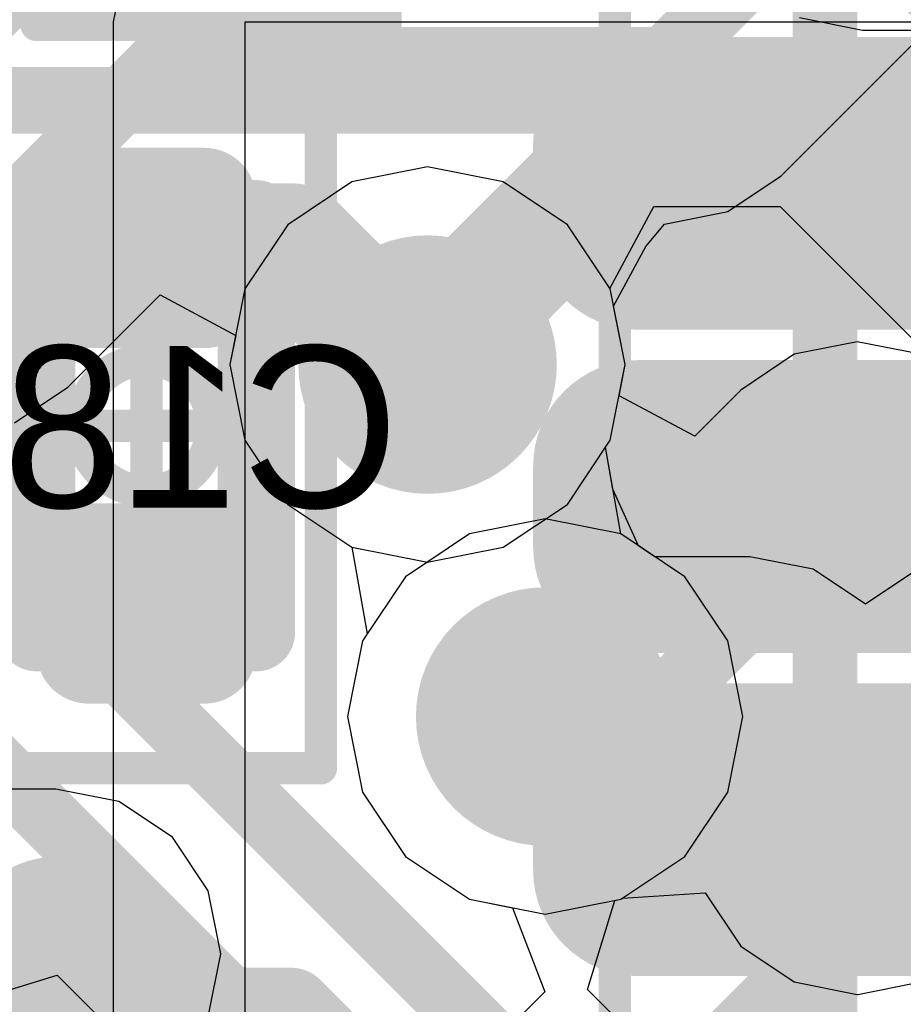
# Model space of a CAD drawing. Header units: millimetres. Extents: x -2 to 68, y -2 to 27.4.
# Tile 88 of 256: x 21.1 to 22.4, y 5.5 to 7. Entities that reach past the tile are written whole.
import ezdxf

# ---------------------------------------------------------------- set-up
doc = ezdxf.new("R2010")
doc.units = ezdxf.units.MM
for name, color, linetype in [('BottomLayer', 5, 'Continuous'), ('BottomPaste', 16, 'Continuous'), ('BottomSolder', 6, 'Continuous'), ('DrillGuide', 244, 'Continuous'), ('Mechanical10', 56, 'Continuous'), ('Mechanical17', 56, 'Continuous'), ('Mechanical6', 56, 'Continuous'), ('MidLayer1', 16, 'Continuous'), ('MidLayer2', 76, 'Continuous'), ('MidLayer3', 90, 'Continuous'), ('MidLayer4', 156, 'Continuous'), ('MidLayer5', 130, 'Continuous'), ('MidLayer6', 216, 'Continuous'), ('MidLayer7', 6, 'Continuous'), ('MidLayer8', 54, 'Continuous'), ('MultiLayer', 9, 'Continuous'), ('TopLayer', 1, 'Continuous'), ('ViaHoleLayer', 16, 'Continuous')]:
    doc.layers.add(name, color=color, linetype=linetype)

# ---------------------------------------------------------------- blocks, each defined once
blk = doc.blocks.new('QFN50P700X700X90_HS_49L_B_225')
at = {"layer": 'BottomLayer', "const_width": 0.06249923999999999}
for points in [[(0.15625064, 3.78750068, 1), (0.21874988, 3.78750068, 1)], [(0.28124912, 3.78750068, 1), (0.34374836, 3.78750068, 1)], [(0.65624964, 3.78750068, 1), (0.71874888, 3.78750068, 1)], [(0.7812481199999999, 3.78750068, 1), (0.8437473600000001, 3.78750068, 1)], [(1.15625118, 3.78750068, 1), (1.21875042, 3.78750068, 1)], [(1.28124966, 3.78750068, 1), (1.3437489, 3.78750068, 1)]]:
    blk.add_lwpolyline(points, format="xyb", close=True, dxfattribs=at)
at = {"layer": 'BottomLayer'}
for points in [[(0.31249874, 3.84999992), (0.18750026, 3.84999992), (0.31249874, 3.05000152), (0.18750026, 3.05000152)], [(0.81249774, 3.84999992), (0.68749926, 3.84999992), (0.81249774, 3.05000152), (0.68749926, 3.05000152)], [(1.31249928, 3.84999992), (1.1875008, 3.84999992), (1.31249928, 3.05000152), (1.1875008, 3.05000152)], [(0.37499798, 3.78750068), (0.12500102, 3.78750068), (0.37499798, 3.11250076), (0.12500102, 3.11250076)], [(0.8749969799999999, 3.78750068), (0.62500002, 3.78750068), (0.8749969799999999, 3.11250076), (0.62500002, 3.11250076)], [(1.37499852, 3.78750068), (1.12500156, 3.78750068), (1.37499852, 3.11250076), (1.12500156, 3.11250076)]]:
    blk.add_solid(points, dxfattribs=at)
at = {"layer": 'BottomPaste', "const_width": 0.06249923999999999}
for points in [[(0.15625064, 3.78750068, 1), (0.21874988, 3.78750068, 1)], [(0.28124912, 3.78750068, 1), (0.34374836, 3.78750068, 1)], [(0.65624964, 3.78750068, 1), (0.71874888, 3.78750068, 1)], [(0.7812481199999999, 3.78750068, 1), (0.8437473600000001, 3.78750068, 1)], [(1.15625118, 3.78750068, 1), (1.21875042, 3.78750068, 1)], [(1.28124966, 3.78750068, 1), (1.3437489, 3.78750068, 1)]]:
    blk.add_lwpolyline(points, format="xyb", close=True, dxfattribs=at)
at = {"layer": 'BottomPaste'}
for points in [[(0.31249874, 3.84999992), (0.18750026, 3.84999992), (0.31249874, 3.05000152), (0.18750026, 3.05000152)], [(0.81249774, 3.84999992), (0.68749926, 3.84999992), (0.81249774, 3.05000152), (0.68749926, 3.05000152)], [(1.31249928, 3.84999992), (1.1875008, 3.84999992), (1.31249928, 3.05000152), (1.1875008, 3.05000152)], [(0.37499798, 3.78750068), (0.12500102, 3.78750068), (0.37499798, 3.11250076), (0.12500102, 3.11250076)], [(0.8749969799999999, 3.78750068), (0.62500002, 3.78750068), (0.8749969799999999, 3.11250076), (0.62500002, 3.11250076)], [(1.37499852, 3.78750068), (1.12500156, 3.78750068), (1.37499852, 3.11250076), (1.12500156, 3.11250076)]]:
    blk.add_solid(points, dxfattribs=at)
at = {"layer": 'BottomSolder', "const_width": 0.16409924}
for points in [[(0.10545064, 3.78750068, 1), (0.26954988, 3.78750068, 1)], [(0.23044912, 3.78750068, 1), (0.39454836, 3.78750068, 1)], [(0.6054496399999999, 3.78750068, 1), (0.76954888, 3.78750068, 1)], [(0.7304481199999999, 3.78750068, 1), (0.8945473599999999, 3.78750068, 1)], [(1.10545118, 3.78750068, 1), (1.26955042, 3.78750068, 1)], [(1.23044966, 3.78750068, 1), (1.3945489, 3.78750068, 1)]]:
    blk.add_lwpolyline(points, format="xyb", close=True, dxfattribs=at)
at = {"layer": 'BottomSolder'}
for points in [[(0.31249874, 3.95159992), (0.18750026, 3.95159992), (0.31249874, 2.94840152), (0.18750026, 2.94840152)], [(0.81249774, 3.95159992), (0.68749926, 3.95159992), (0.81249774, 2.94840152), (0.68749926, 2.94840152)], [(1.31249928, 3.95159992), (1.1875008, 3.95159992), (1.31249928, 2.94840152), (1.1875008, 2.94840152)], [(0.47659798, 3.78750068), (0.02340102, 3.78750068), (0.47659798, 3.11250076), (0.02340102, 3.11250076)], [(0.9765969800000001, 3.78750068), (0.52340002, 3.78750068), (0.9765969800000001, 3.11250076), (0.52340002, 3.11250076)], [(1.47659852, 3.78750068), (1.02340156, 3.78750068), (1.47659852, 3.11250076), (1.02340156, 3.11250076)]]:
    blk.add_solid(points, dxfattribs=at)
at = {"layer": 'Mechanical10', "const_width": 0.0999998}
blk.add_lwpolyline([(-3.08000146, 3.50000062), (3.07999892, 3.50000062)], dxfattribs=at)
at = {"layer": 'Mechanical6', "const_width": 0.0499999}
blk.add_lwpolyline([(-3.82500124, 3.82500124), (3.8249987, 3.82500124)], dxfattribs=at)
blk = doc.blocks.new('CAP_0201_B_296')
at = {"layer": 'BottomLayer', "const_width": 0.08059928}
for points in [[(-0.3896995, 0.08940038, 1), (-0.30910022, 0.08940038, 1)], [(-0.24090122, 0.08940038, 1), (-0.16030194, 0.08940038, 1)], [(0.16030194, 0.08940038, 1), (0.24090122, 0.08940038, 1)], [(0.30910022, 0.08940038, 1), (0.3896995, 0.08940038, 1)], [(-0.3896995, -0.08940038, 1), (-0.30910022, -0.08940038, 1)], [(-0.24090122, -0.08940038, 1), (-0.16030194, -0.08940038, 1)], [(0.16030194, -0.08940038, 1), (0.24090122, -0.08940038, 1)], [(0.30910022, -0.08940038, 1), (0.3896995, -0.08940038, 1)]]:
    blk.add_lwpolyline(points, format="xyb", close=True, dxfattribs=at)
at = {"layer": 'BottomLayer'}
for points in [[(-0.20060158, 0.16999966), (-0.34939986, 0.16999966), (-0.20060158, -0.16999966), (-0.34939986, -0.16999966)], [(0.20060158, -0.16999966), (0.34939986, -0.16999966), (0.20060158, 0.16999966), (0.34939986, 0.16999966)], [(-0.1200023, 0.08940038), (-0.4299991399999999, 0.08940038), (-0.1200023, -0.08940038), (-0.4299991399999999, -0.08940038)], [(0.1200023, -0.08940038), (0.4299991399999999, -0.08940038), (0.1200023, 0.08940038), (0.4299991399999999, 0.08940038)]]:
    blk.add_solid(points, dxfattribs=at)
at = {"layer": 'BottomPaste', "const_width": 0.08059928}
for points in [[(-0.3896995, 0.08940038, 1), (-0.30910022, 0.08940038, 1)], [(-0.24090122, 0.08940038, 1), (-0.16030194, 0.08940038, 1)], [(0.16030194, 0.08940038, 1), (0.24090122, 0.08940038, 1)], [(0.30910022, 0.08940038, 1), (0.3896995, 0.08940038, 1)], [(-0.3896995, -0.08940038, 1), (-0.30910022, -0.08940038, 1)], [(-0.24090122, -0.08940038, 1), (-0.16030194, -0.08940038, 1)], [(0.16030194, -0.08940038, 1), (0.24090122, -0.08940038, 1)], [(0.30910022, -0.08940038, 1), (0.3896995, -0.08940038, 1)]]:
    blk.add_lwpolyline(points, format="xyb", close=True, dxfattribs=at)
at = {"layer": 'BottomPaste'}
for points in [[(-0.20060158, 0.16999966), (-0.34939986, 0.16999966), (-0.20060158, -0.16999966), (-0.34939986, -0.16999966)], [(0.20060158, -0.16999966), (0.34939986, -0.16999966), (0.20060158, 0.16999966), (0.34939986, 0.16999966)], [(-0.1200023, 0.08940038), (-0.4299991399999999, 0.08940038), (-0.1200023, -0.08940038), (-0.4299991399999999, -0.08940038)], [(0.1200023, -0.08940038), (0.4299991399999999, -0.08940038), (0.1200023, 0.08940038), (0.4299991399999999, 0.08940038)]]:
    blk.add_solid(points, dxfattribs=at)
at = {"layer": 'BottomSolder', "const_width": 0.08059928}
for points in [[(-0.3896995, 0.08940038, 1), (-0.30910022, 0.08940038, 1)], [(-0.24090122, 0.08940038, 1), (-0.16030194, 0.08940038, 1)], [(0.16030194, 0.08940038, 1), (0.24090122, 0.08940038, 1)], [(0.30910022, 0.08940038, 1), (0.3896995, 0.08940038, 1)], [(-0.3896995, -0.08940038, 1), (-0.30910022, -0.08940038, 1)], [(-0.24090122, -0.08940038, 1), (-0.16030194, -0.08940038, 1)], [(0.16030194, -0.08940038, 1), (0.24090122, -0.08940038, 1)], [(0.30910022, -0.08940038, 1), (0.3896995, -0.08940038, 1)]]:
    blk.add_lwpolyline(points, format="xyb", close=True, dxfattribs=at)
at = {"layer": 'BottomSolder'}
for points in [[(-0.20060158, 0.16999966), (-0.34939986, 0.16999966), (-0.20060158, -0.16999966), (-0.34939986, -0.16999966)], [(0.20060158, -0.16999966), (0.34939986, -0.16999966), (0.20060158, 0.16999966), (0.34939986, 0.16999966)], [(-0.1200023, 0.08940038), (-0.4299991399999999, 0.08940038), (-0.1200023, -0.08940038), (-0.4299991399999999, -0.08940038)], [(0.1200023, -0.08940038), (0.4299991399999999, -0.08940038), (0.1200023, 0.08940038), (0.4299991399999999, 0.08940038)]]:
    blk.add_solid(points, dxfattribs=at)
at = {"layer": 'Mechanical10', "const_width": 0.11999976}
for points in [[(-0.31999936, 0.16999966), (0.31999936, 0.16999966)], [(-0.31999936, 0.16999966), (-0.31999936, -0.16999966)], [(0.31999936, 0.16999966), (0.31999936, -0.16999966)], [(-0.31999936, -0.16999966), (0.31999936, -0.16999966)]]:
    blk.add_lwpolyline(points, dxfattribs=at)
at = {"layer": 'Mechanical10', "const_width": 0.05999988}
for points in [[(-0.3499993, 0.16999966, 1), (-0.28999942, 0.16999966, 1)], [(-0.3499993, 0.16999966, 1), (-0.28999942, 0.16999966, 1)], [(0.28999942, 0.16999966, 1), (0.3499993, 0.16999966, 1)], [(0.28999942, 0.16999966, 1), (0.3499993, 0.16999966, 1)], [(-0.3499993, -0.16999966, 1), (-0.28999942, -0.16999966, 1)], [(-0.3499993, -0.16999966, 1), (-0.28999942, -0.16999966, 1)], [(0.28999942, -0.16999966, 1), (0.3499993, -0.16999966, 1)], [(0.28999942, -0.16999966, 1), (0.3499993, -0.16999966, 1)]]:
    blk.add_lwpolyline(points, format="xyb", close=True, dxfattribs=at)
at = {"layer": 'Mechanical6', "const_width": 0.0499999}
for points in [[(-0.5299989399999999, 0.26999946), (0.5299989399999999, 0.26999946)], [(-0.5299989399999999, 0.26999946), (-0.5299989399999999, -0.26999946)], [(0.5299989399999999, 0.26999946), (0.5299989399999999, -0.26999946)], [(0, 0.135001), (0, -0.135001)], [(-0.135001, 0), (0.135001, 0)], [(-0.5299989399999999, -0.26999946), (0.5299989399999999, -0.26999946)]]:
    blk.add_lwpolyline(points, dxfattribs=at)
at = {"layer": 'Mechanical6'}
for points, const_width in [([(-0.54249828, 0.26999946, 1), (-0.5174996, 0.26999946, 1)], 0.02499868), ([(-0.54249828, 0.26999946, 1), (-0.5174996, 0.26999946, 1)], 0.02499868), ([(0.5174996, 0.26999946, 1), (0.54249828, 0.26999946, 1)], 0.02499868), ([(0.5174996, 0.26999946, 1), (0.54249828, 0.26999946, 1)], 0.02499868), ([(-0.01249934, 0.135001, 1), (0.01249934, 0.135001, 1)], 0.02499868), ([(0.10130028, 0, 1), (-0.10130028, 0, 1)], 0.0499999), ([(-0.14750034, 0, 1), (-0.12250166, 0, 1)], 0.02499868), ([(-0.11379962, 0, 1), (-0.08880094, 0, 1)], 0.02499868), ([(0.08880094, 0, 1), (0.11379962, 0, 1)], 0.02499868), ([(0.12250166, 0, 1), (0.14750034, 0, 1)], 0.02499868), ([(-0.01249934, -0.135001, 1), (0.01249934, -0.135001, 1)], 0.02499868), ([(-0.54249828, -0.26999946, 1), (-0.5174996, -0.26999946, 1)], 0.02499868), ([(-0.54249828, -0.26999946, 1), (-0.5174996, -0.26999946, 1)], 0.02499868), ([(0.5174996, -0.26999946, 1), (0.54249828, -0.26999946, 1)], 0.02499868), ([(0.5174996, -0.26999946, 1), (0.54249828, -0.26999946, 1)], 0.02499868)]:
    blk.add_lwpolyline(points, format="xyb", close=True, dxfattribs=dict(at, const_width=const_width))
blk = doc.blocks.new('CAP_0201_B_316')
at = {"layer": 'BottomLayer', "const_width": 0.08059928}
for points in [[(-0.3896995, 0.08940038, 1), (-0.30910022, 0.08940038, 1)], [(-0.24090122, 0.08940038, 1), (-0.16030194, 0.08940038, 1)], [(0.16030194, 0.08940038, 1), (0.24090122, 0.08940038, 1)], [(0.30910022, 0.08940038, 1), (0.3896995, 0.08940038, 1)], [(-0.3896995, -0.08940038, 1), (-0.30910022, -0.08940038, 1)], [(-0.24090122, -0.08940038, 1), (-0.16030194, -0.08940038, 1)], [(0.16030194, -0.08940038, 1), (0.24090122, -0.08940038, 1)], [(0.30910022, -0.08940038, 1), (0.3896995, -0.08940038, 1)]]:
    blk.add_lwpolyline(points, format="xyb", close=True, dxfattribs=at)
at = {"layer": 'BottomLayer'}
for points in [[(-0.20060158, 0.16999966), (-0.34939986, 0.16999966), (-0.20060158, -0.16999966), (-0.34939986, -0.16999966)], [(0.20060158, -0.16999966), (0.34939986, -0.16999966), (0.20060158, 0.16999966), (0.34939986, 0.16999966)], [(-0.1200023, 0.08940038), (-0.4299991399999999, 0.08940038), (-0.1200023, -0.08940038), (-0.4299991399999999, -0.08940038)], [(0.1200023, -0.08940038), (0.4299991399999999, -0.08940038), (0.1200023, 0.08940038), (0.4299991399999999, 0.08940038)]]:
    blk.add_solid(points, dxfattribs=at)
at = {"layer": 'BottomPaste', "const_width": 0.08059928}
for points in [[(-0.3896995, 0.08940038, 1), (-0.30910022, 0.08940038, 1)], [(-0.24090122, 0.08940038, 1), (-0.16030194, 0.08940038, 1)], [(0.16030194, 0.08940038, 1), (0.24090122, 0.08940038, 1)], [(0.30910022, 0.08940038, 1), (0.3896995, 0.08940038, 1)], [(-0.3896995, -0.08940038, 1), (-0.30910022, -0.08940038, 1)], [(-0.24090122, -0.08940038, 1), (-0.16030194, -0.08940038, 1)], [(0.16030194, -0.08940038, 1), (0.24090122, -0.08940038, 1)], [(0.30910022, -0.08940038, 1), (0.3896995, -0.08940038, 1)]]:
    blk.add_lwpolyline(points, format="xyb", close=True, dxfattribs=at)
at = {"layer": 'BottomPaste'}
for points in [[(-0.20060158, 0.16999966), (-0.34939986, 0.16999966), (-0.20060158, -0.16999966), (-0.34939986, -0.16999966)], [(0.20060158, -0.16999966), (0.34939986, -0.16999966), (0.20060158, 0.16999966), (0.34939986, 0.16999966)], [(-0.1200023, 0.08940038), (-0.4299991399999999, 0.08940038), (-0.1200023, -0.08940038), (-0.4299991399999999, -0.08940038)], [(0.1200023, -0.08940038), (0.4299991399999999, -0.08940038), (0.1200023, 0.08940038), (0.4299991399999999, 0.08940038)]]:
    blk.add_solid(points, dxfattribs=at)
at = {"layer": 'BottomSolder', "const_width": 0.08059928}
for points in [[(-0.3896995, 0.08940038, 1), (-0.30910022, 0.08940038, 1)], [(-0.24090122, 0.08940038, 1), (-0.16030194, 0.08940038, 1)], [(0.16030194, 0.08940038, 1), (0.24090122, 0.08940038, 1)], [(0.30910022, 0.08940038, 1), (0.3896995, 0.08940038, 1)], [(-0.3896995, -0.08940038, 1), (-0.30910022, -0.08940038, 1)], [(-0.24090122, -0.08940038, 1), (-0.16030194, -0.08940038, 1)], [(0.16030194, -0.08940038, 1), (0.24090122, -0.08940038, 1)], [(0.30910022, -0.08940038, 1), (0.3896995, -0.08940038, 1)]]:
    blk.add_lwpolyline(points, format="xyb", close=True, dxfattribs=at)
at = {"layer": 'BottomSolder'}
for points in [[(-0.20060158, 0.16999966), (-0.34939986, 0.16999966), (-0.20060158, -0.16999966), (-0.34939986, -0.16999966)], [(0.20060158, -0.16999966), (0.34939986, -0.16999966), (0.20060158, 0.16999966), (0.34939986, 0.16999966)], [(-0.1200023, 0.08940038), (-0.4299991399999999, 0.08940038), (-0.1200023, -0.08940038), (-0.4299991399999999, -0.08940038)], [(0.1200023, -0.08940038), (0.4299991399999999, -0.08940038), (0.1200023, 0.08940038), (0.4299991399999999, 0.08940038)]]:
    blk.add_solid(points, dxfattribs=at)
at = {"layer": 'Mechanical10', "const_width": 0.11999976}
for points in [[(-0.31999936, 0.16999966), (0.31999936, 0.16999966)], [(-0.31999936, 0.16999966), (-0.31999936, -0.16999966)], [(0.31999936, 0.16999966), (0.31999936, -0.16999966)], [(-0.31999936, -0.16999966), (0.31999936, -0.16999966)]]:
    blk.add_lwpolyline(points, dxfattribs=at)
at = {"layer": 'Mechanical10', "const_width": 0.05999988}
for points in [[(-0.3499993, 0.16999966, 1), (-0.28999942, 0.16999966, 1)], [(-0.3499993, 0.16999966, 1), (-0.28999942, 0.16999966, 1)], [(0.28999942, 0.16999966, 1), (0.3499993, 0.16999966, 1)], [(0.28999942, 0.16999966, 1), (0.3499993, 0.16999966, 1)], [(-0.3499993, -0.16999966, 1), (-0.28999942, -0.16999966, 1)], [(-0.3499993, -0.16999966, 1), (-0.28999942, -0.16999966, 1)], [(0.28999942, -0.16999966, 1), (0.3499993, -0.16999966, 1)], [(0.28999942, -0.16999966, 1), (0.3499993, -0.16999966, 1)]]:
    blk.add_lwpolyline(points, format="xyb", close=True, dxfattribs=at)
at = {"layer": 'Mechanical6', "const_width": 0.0499999}
for points in [[(-0.5299989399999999, 0.26999946), (0.5299989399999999, 0.26999946)], [(-0.5299989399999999, 0.26999946), (-0.5299989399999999, -0.26999946)], [(0.5299989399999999, 0.26999946), (0.5299989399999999, -0.26999946)], [(0, 0.135001), (0, -0.135001)], [(-0.135001, 0), (0.135001, 0)], [(-0.5299989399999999, -0.26999946), (0.5299989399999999, -0.26999946)]]:
    blk.add_lwpolyline(points, dxfattribs=at)
at = {"layer": 'Mechanical6'}
for points, const_width in [([(-0.54249828, 0.26999946, 1), (-0.5174996, 0.26999946, 1)], 0.02499868), ([(-0.54249828, 0.26999946, 1), (-0.5174996, 0.26999946, 1)], 0.02499868), ([(0.5174996, 0.26999946, 1), (0.54249828, 0.26999946, 1)], 0.02499868), ([(0.5174996, 0.26999946, 1), (0.54249828, 0.26999946, 1)], 0.02499868), ([(-0.01249934, 0.135001, 1), (0.01249934, 0.135001, 1)], 0.02499868), ([(0.10130028, 0, 1), (-0.10130028, 0, 1)], 0.0499999), ([(-0.14750034, 0, 1), (-0.12250166, 0, 1)], 0.02499868), ([(-0.11379962, 0, 1), (-0.08880094, 0, 1)], 0.02499868), ([(0.08880094, 0, 1), (0.11379962, 0, 1)], 0.02499868), ([(0.12250166, 0, 1), (0.14750034, 0, 1)], 0.02499868), ([(-0.01249934, -0.135001, 1), (0.01249934, -0.135001, 1)], 0.02499868), ([(-0.54249828, -0.26999946, 1), (-0.5174996, -0.26999946, 1)], 0.02499868), ([(-0.54249828, -0.26999946, 1), (-0.5174996, -0.26999946, 1)], 0.02499868), ([(0.5174996, -0.26999946, 1), (0.54249828, -0.26999946, 1)], 0.02499868), ([(0.5174996, -0.26999946, 1), (0.54249828, -0.26999946, 1)], 0.02499868)]:
    blk.add_lwpolyline(points, format="xyb", close=True, dxfattribs=dict(at, const_width=const_width))

msp = doc.modelspace()

# ---------------------------------------------------------------- linework, layer by layer
at = {"layer": 'BottomLayer'}
for points, const_width in [([(21.68502648, 6.49363446), (21.94139376, 6.750001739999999)], 0.1999996), ([(21.94139376, 6.750001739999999), (22.35000102, 6.750001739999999)], 0.1999996), ([(21.25000068, 6.65000448), (21.47548156, 6.65000448)], 0.1999996), ([(21.47548156, 6.65000448), (21.65589268, 6.469593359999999)], 0.1999996), ([(21.68502648, 6.469593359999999), (21.68502648, 6.49363446)], 0.1999996), ([(21.65589268, 6.469593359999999), (21.68502648, 6.469593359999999)], 0.1999996), ([(21.10999842, 5.5580026), (21.15681316, 5.5580026)], 0.127), ([(21.15681316, 5.5580026), (21.2419057, 5.472910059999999)], 0.127), ([(21.2419057, 5.472910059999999), (21.47400074, 5.472910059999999)], 0.127), ([(21.47400074, 5.472910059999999), (21.81914864, 5.12776216)], 0.127)]:
    msp.add_lwpolyline(points, dxfattribs=dict(at, const_width=const_width))
for points, const_width in [([(21.89139386, 6.750001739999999, 1), (21.99139366, 6.750001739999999, 1)], 0.0999998), ([(21.89139386, 6.750001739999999, 1), (21.99139366, 6.750001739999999, 1)], 0.0999998), ([(22.30000112, 6.750001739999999, 1), (22.40000092, 6.750001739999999, 1)], 0.0999998), ([(21.20000078, 6.65000448, 1), (21.30000058, 6.65000448, 1)], 0.0999998), ([(21.42548166, 6.65000448, 1), (21.52548146, 6.65000448, 1)], 0.0999998), ([(21.42548166, 6.65000448, 1), (21.52548146, 6.65000448, 1)], 0.0999998), ([(21.58502668, 6.469593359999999, 1), (21.78502628, 6.469593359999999, 1)], 0.1999996), ([(21.63502658, 6.49363446, 1), (21.73502638, 6.49363446, 1)], 0.0999998), ([(21.63502658, 6.49363446, 1), (21.73502638, 6.49363446, 1)], 0.0999998), ([(21.60589278, 6.469593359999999, 1), (21.70589258, 6.469593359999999, 1)], 0.0999998), ([(21.60589278, 6.469593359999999, 1), (21.70589258, 6.469593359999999, 1)], 0.0999998), ([(21.63502658, 6.469593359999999, 1), (21.73502638, 6.469593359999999, 1)], 0.0999998), ([(21.63502658, 6.469593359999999, 1), (21.73502638, 6.469593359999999, 1)], 0.0999998), ([(22.27500244, 6.2500002, 1), (22.4249996, 6.2500002, 1)], 0.1499997), ([(21.1750021, 6.10000304, 1), (21.32499926, 6.10000304, 1)], 0.1499997), ([(22.27500244, 5.7500012, 1), (22.4249996, 5.7500012, 1)], 0.1499997), ([(21.03499984, 5.5580026, 1), (21.184997, 5.5580026, 1)], 0.1499997), ([(21.07824842, 5.5580026, 1), (21.14174842, 5.5580026, 1)], 0.0635), ([(21.12506316, 5.5580026, 1), (21.18856316, 5.5580026, 1)], 0.0635), ([(21.12506316, 5.5580026, 1), (21.18856316, 5.5580026, 1)], 0.0635), ([(21.2101557, 5.472910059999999, 1), (21.2736557, 5.472910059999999, 1)], 0.0635), ([(21.2101557, 5.472910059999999, 1), (21.2736557, 5.472910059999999, 1)], 0.0635), ([(21.44225074, 5.472910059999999, 1), (21.50575074, 5.472910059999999, 1)], 0.0635), ([(21.44225074, 5.472910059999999, 1), (21.50575074, 5.472910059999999, 1)], 0.0635)]:
    msp.add_lwpolyline(points, format="xyb", close=True, dxfattribs=dict(at, const_width=const_width))
at = {"layer": 'DrillGuide'}
for points, const_width in [([(21.63502658, 6.469593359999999, 1), (21.73502638, 6.469593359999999, 1)], 0.0999998), ([(22.32500234, 6.2500002, 1), (22.3749997, 6.2500002, 1)], 0.0499999), ([(21.225002, 6.10000304, 1), (21.27499936, 6.10000304, 1)], 0.0499999), ([(21.8169998, 5.92499958, 1), (21.9169996, 5.92499958, 1)], 0.0999998), ([(22.32500234, 5.7500012, 1), (22.3749997, 5.7500012, 1)], 0.0499999), ([(21.08499974, 5.5580026, 1), (21.1349971, 5.5580026, 1)], 0.0499999)]:
    msp.add_lwpolyline(points, format="xyb", close=True, dxfattribs=dict(at, const_width=const_width))
at = {"layer": 'MidLayer1'}
for p, q in [((21.68502648, 6.77547032), (21.56797312, 6.75218614)), ((21.80207984, 6.75218614), (21.68502648, 6.77547032)), ((21.56797312, 6.75218614), (21.46873786, 6.68588198)), ((21.9013151, 6.68588198), (21.80207984, 6.75218614)), ((21.46873786, 6.68588198), (21.4024337, 6.58664672)), ((21.96761926, 6.58664672), (21.9013151, 6.68588198)), ((21.4024337, 6.58664672), (21.37914952, 6.469593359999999)), ((21.99090344, 6.469593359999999), (21.96761926, 6.58664672)), ((21.37914952, 6.469593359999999), (21.4024337, 6.352539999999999)), ((21.96761926, 6.352539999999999), (21.99090344, 6.469593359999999)), ((21.4024337, 6.352539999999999), (21.46873786, 6.25330474)), ((21.96043106, 6.341780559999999), (21.96761926, 6.352539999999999)), ((21.9840556, 6.20759236), (21.96043106, 6.341780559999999)), ((21.46873786, 6.25330474), (21.56797058, 6.18700058)), ((22.08328832, 6.1412882), (21.9840556, 6.20759236)), ((21.56797058, 6.18700058), (21.59159512, 6.05281238)), ((22.14959248, 6.04205294), (22.08328832, 6.1412882)), ((21.59159512, 6.05281238), (21.58440692, 6.04205294)), ((21.58440692, 6.04205294), (21.56112274, 5.92499958)), ((22.17287666, 5.92499958), (22.14959248, 6.04205294)), ((21.56112274, 5.92499958), (21.58440692, 5.80794622)), ((22.14959248, 5.80794622), (22.17287666, 5.92499958)), ((21.58440692, 5.80794622), (21.65071108, 5.708710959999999)), ((22.08328832, 5.708710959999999), (22.14959248, 5.80794622)), ((21.65071108, 5.708710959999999), (21.74994634, 5.6424068)), ((21.98405306, 5.6424068), (22.08328832, 5.708710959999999)), ((21.74994634, 5.6424068), (21.8669997, 5.61912262)), ((21.8669997, 5.61912262), (21.98405306, 5.6424068))]:
    msp.add_line(p, q, dxfattribs=at)
at = {"layer": 'MidLayer1', "const_width": 0.1999996}
for points in [[(21.58502668, 6.469593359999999, 1), (21.78502628, 6.469593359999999, 1)], [(21.7669999, 5.92499958, 1), (21.9669995, 5.92499958, 1)]]:
    msp.add_lwpolyline(points, format="xyb", close=True, dxfattribs=at)
at = {"layer": 'MidLayer2'}
for p, q in [((21.96721032, 6.587258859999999), (22.0350969, 6.714258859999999)), ((22.0350969, 6.714258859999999), (22.23043814, 6.714258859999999)), ((22.23043814, 6.714258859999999), (22.46350346, 6.481193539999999)), ((21.96761926, 6.58664672), (21.96721032, 6.587258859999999)), ((21.99090344, 6.469593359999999), (21.96761926, 6.58664672)), ((21.96761926, 6.352539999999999), (21.99090344, 6.469593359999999)), ((21.96043106, 6.341780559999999), (21.96761926, 6.352539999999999)), ((21.9840556, 6.20759236), (21.96043106, 6.341780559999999)), ((22.08328832, 6.1412882), (21.9840556, 6.20759236)), ((22.14959248, 6.04205294), (22.08328832, 6.1412882)), ((22.17287666, 5.92499958), (22.14959248, 6.04205294)), ((22.14959248, 5.80794622), (22.17287666, 5.92499958)), ((22.08328832, 5.708710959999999), (22.14959248, 5.80794622)), ((21.98405306, 5.6424068), (22.08328832, 5.708710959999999)), ((21.9327603, 5.50271442), (21.97456362, 5.640519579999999)), ((21.97456362, 5.640519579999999), (21.98405306, 5.6424068)), ((20.97419478, 5.4830726), (21.11199994, 5.52487338)), ((21.11199994, 5.52487338), (21.77622518, 4.86064814)), ((22.05768258, 5.377792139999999), (21.9327603, 5.50271442))]:
    msp.add_line(p, q, dxfattribs=at)
at = {"layer": 'MidLayer2', "const_width": 0.0999998}
for points in [[(22.39709008, 7.1165974), (22.67770928, 6.8359782)], [(19.56337972, 6.876618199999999), (22.29768972, 6.876618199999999)], [(22.29768972, 6.876618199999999), (22.57830892, 6.595999)], [(20.74684192, 6.45902188), (21.990431, 5.215432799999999)], [(20.64744156, 6.21904268), (21.89103064, 4.9754536)]]:
    msp.add_lwpolyline(points, dxfattribs=at)
at = {"layer": 'MidLayer2'}
for points, const_width in [([(22.27269104, 6.876618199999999, 1), (22.3226884, 6.876618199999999, 1)], 0.0499999), ([(22.27269104, 6.876618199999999, 1), (22.3226884, 6.876618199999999, 1)], 0.0499999), ([(21.58502668, 6.469593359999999, 1), (21.78502628, 6.469593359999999, 1)], 0.1999996), ([(21.7669999, 5.92499958, 1), (21.9669995, 5.92499958, 1)], 0.1999996)]:
    msp.add_lwpolyline(points, format="xyb", close=True, dxfattribs=dict(at, const_width=const_width))
at = {"layer": 'MidLayer3'}
for p, q in [((22.2321501, 6.761761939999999), (22.46549482, 6.995104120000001)), ((22.14945786, 6.706506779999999), (22.2321501, 6.761761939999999)), ((22.05191424, 6.68710372), (22.14945786, 6.706506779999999)), ((22.02291252, 6.65254194), (22.05191424, 6.68710372)), ((21.97289992, 6.560101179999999), (22.02291252, 6.65254194)), ((21.12857598, 6.43478266), (21.27108268, 6.57728936)), ((21.27108268, 6.57728936), (21.38812842, 6.51472662)), ((21.99090344, 6.469593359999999), (21.97289992, 6.560101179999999)), ((21.38812842, 6.51472662), (21.37914952, 6.469593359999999)), ((21.37914952, 6.469593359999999), (21.4024337, 6.352539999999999)), ((21.96761926, 6.352539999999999), (21.99090344, 6.469593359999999)), ((21.04588374, 6.3795275), (21.12857598, 6.43478266)), ((21.4024337, 6.352539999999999), (21.46873786, 6.25330474)), ((21.96043106, 6.341780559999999), (21.96761926, 6.352539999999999)), ((21.97187884, 6.27674894), (21.96043106, 6.341780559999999)), ((22.0113352, 6.189365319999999), (21.97187884, 6.27674894)), ((21.46873786, 6.25330474), (21.56797058, 6.18700058)), ((21.56797058, 6.18700058), (21.59159512, 6.05281238)), ((22.03672758, 6.17239812), (22.0113352, 6.189365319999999)), ((22.18393328, 6.17239812), (22.03672758, 6.17239812)), ((22.28147944, 6.15299506), (22.18393328, 6.17239812)), ((22.3625029, 6.09885496), (22.28147944, 6.15299506)), ((22.44352636, 6.15299506), (22.3625029, 6.09885496)), ((21.59159512, 6.05281238), (21.58440692, 6.04205294)), ((21.58440692, 6.04205294), (21.56112274, 5.92499958)), ((21.56112274, 5.92499958), (21.58440692, 5.80794622)), ((21.58440692, 5.80794622), (21.65071108, 5.708710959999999)), ((21.65071108, 5.708710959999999), (21.74994634, 5.6424068)), ((21.74994634, 5.6424068), (21.81657816, 5.629153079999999)), ((21.81657816, 5.629153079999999), (21.86640534, 5.49937178)), ((21.86640534, 5.49937178), (21.7439494, 5.37691584))]:
    msp.add_line(p, q, dxfattribs=at)
at = {"layer": 'MidLayer3', "const_width": 0.0999998}
for points in [[(22.0519117, 6.94200034), (22.3599121, 7.250000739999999)], [(20.84893722, 6.85500026), (21.1759165, 7.181979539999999)], [(20.94833758, 6.615021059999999), (21.27531686, 6.94200034)], [(21.27531686, 6.94200034), (22.0519117, 6.94200034)], [(21.8669997, 5.92499958), (21.87449778, 5.917501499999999)], [(21.87449778, 5.917501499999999), (22.18393328, 5.917501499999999)], [(22.18393328, 5.917501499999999), (22.2425133, 5.858921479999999)], [(22.2425133, 5.7175019), (22.2425133, 5.858921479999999)], [(22.24251076, 5.71749936), (22.2425133, 5.7175019)], [(22.24251076, 5.5150004), (22.24251076, 5.71749936)], [(21.84952958, 5.12201922), (22.24251076, 5.5150004)]]:
    msp.add_lwpolyline(points, dxfattribs=at)
at = {"layer": 'MidLayer3'}
for points, const_width in [([(21.25031818, 6.94200034, 1), (21.30031554, 6.94200034, 1)], 0.0499999), ([(21.25031818, 6.94200034, 1), (21.30031554, 6.94200034, 1)], 0.0499999), ([(22.02691302, 6.94200034, 1), (22.07691038, 6.94200034, 1)], 0.0499999), ([(22.02691302, 6.94200034, 1), (22.07691038, 6.94200034, 1)], 0.0499999), ([(21.58502668, 6.469593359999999, 1), (21.78502628, 6.469593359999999, 1)], 0.1999996), ([(21.7669999, 5.92499958, 1), (21.9669995, 5.92499958, 1)], 0.1999996), ([(21.84200102, 5.92499958, 1), (21.89199838, 5.92499958, 1)], 0.0499999), ([(21.8494991, 5.917501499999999, 1), (21.89949646, 5.917501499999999, 1)], 0.0499999), ([(21.8494991, 5.917501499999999, 1), (21.89949646, 5.917501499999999, 1)], 0.0499999), ([(22.1589346, 5.917501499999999, 1), (22.20893196, 5.917501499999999, 1)], 0.0499999), ([(22.1589346, 5.917501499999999, 1), (22.20893196, 5.917501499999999, 1)], 0.0499999), ([(22.21751462, 5.858921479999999, 1), (22.26751198, 5.858921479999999, 1)], 0.0499999), ([(22.21751462, 5.858921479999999, 1), (22.26751198, 5.858921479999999, 1)], 0.0499999), ([(22.21751208, 5.71749936, 1), (22.26750944, 5.71749936, 1)], 0.0499999), ([(22.21751208, 5.71749936, 1), (22.26750944, 5.71749936, 1)], 0.0499999), ([(22.21751462, 5.7175019, 1), (22.26751198, 5.7175019, 1)], 0.0499999), ([(22.21751462, 5.7175019, 1), (22.26751198, 5.7175019, 1)], 0.0499999), ([(22.21751208, 5.5150004, 1), (22.26750944, 5.5150004, 1)], 0.0499999), ([(22.21751208, 5.5150004, 1), (22.26750944, 5.5150004, 1)], 0.0499999)]:
    msp.add_lwpolyline(points, format="xyb", close=True, dxfattribs=dict(at, const_width=const_width))
at = {"layer": 'MidLayer4'}
for p, q in [((22.26054984, 7.0064122), (22.358096, 6.987009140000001)), ((22.358096, 6.987009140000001), (22.62809292, 6.987009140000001)), ((21.68502648, 6.77547032), (21.56797312, 6.75218614)), ((21.80207984, 6.75218614), (21.68502648, 6.77547032)), ((21.56797312, 6.75218614), (21.46873786, 6.68588198)), ((21.9013151, 6.68588198), (21.80207984, 6.75218614)), ((21.46873786, 6.68588198), (21.4024337, 6.58664672)), ((21.96761926, 6.58664672), (21.9013151, 6.68588198)), ((21.4024337, 6.58664672), (21.37914952, 6.469593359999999)), ((21.99090344, 6.469593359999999), (21.96761926, 6.58664672)), ((22.35000102, 6.50489682), (22.25245486, 6.48549376)), ((22.44754718, 6.48549376), (22.35000102, 6.50489682)), ((22.25245486, 6.48549376), (22.16976262, 6.4302386)), ((21.37914952, 6.469593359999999), (21.4024337, 6.352539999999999)), ((21.98131748, 6.421399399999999), (21.99090344, 6.469593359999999)), ((22.16976262, 6.4302386), (22.09836068, 6.35883666)), ((22.09836068, 6.35883666), (21.98131748, 6.421399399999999)), ((21.4024337, 6.352539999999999), (21.46873786, 6.25330474)), ((21.46873786, 6.25330474), (21.56797058, 6.18700058)), ((21.56797058, 6.18700058), (21.59159512, 6.05281238)), ((21.59159512, 6.05281238), (21.58440692, 6.04205294)), ((21.58440692, 6.04205294), (21.56112274, 5.92499958)), ((21.56112274, 5.92499958), (21.58440692, 5.80794622)), ((21.10999842, 5.81289922), (20.87393844, 5.81289922)), ((21.20754204, 5.793496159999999), (21.10999842, 5.81289922)), ((21.58440692, 5.80794622), (21.65071108, 5.708710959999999)), ((21.29023682, 5.738240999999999), (21.20754204, 5.793496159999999)), ((21.34549198, 5.65554622), (21.29023682, 5.738240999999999)), ((21.65071108, 5.708710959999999), (21.74994634, 5.6424068)), ((21.36489504, 5.5580026), (21.34549198, 5.65554622)), ((21.98666926, 5.64415432), (22.11450746, 5.65245504)), ((22.11450746, 5.65245504), (22.16976262, 5.569762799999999)), ((21.74994634, 5.6424068), (21.8669997, 5.61912262)), ((21.8669997, 5.61912262), (21.98405306, 5.6424068)), ((21.98405306, 5.6424068), (21.98666926, 5.64415432)), ((22.16976262, 5.569762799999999), (22.2524574, 5.51450764)), ((21.34549198, 5.460458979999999), (21.36489504, 5.5580026)), ((22.2524574, 5.51450764), (22.35000102, 5.49510458)), ((22.35063094, 5.49510458), (22.4481771, 5.51450764)), ((22.35000102, 5.49510458), (22.35063094, 5.49510458))]:
    msp.add_line(p, q, dxfattribs=at)
for points, const_width in [([(21.58502668, 6.469593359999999, 1), (21.78502628, 6.469593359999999, 1)], 0.1999996), ([(22.27500244, 6.2500002, 1), (22.4249996, 6.2500002, 1)], 0.1499997), ([(22.32500234, 6.2500002, 1), (22.3749997, 6.2500002, 1)], 0.0499999), ([(21.1750021, 6.10000304, 1), (21.32499926, 6.10000304, 1)], 0.1499997), ([(22.17837322, 6.104000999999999, 1), (22.22837058, 6.104000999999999, 1)], 0.0499999), ([(22.17837322, 6.104000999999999, 1), (22.22837058, 6.104000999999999, 1)], 0.0499999), ([(22.17900314, 6.104000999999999, 1), (22.2290005, 6.104000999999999, 1)], 0.0499999), ([(22.17900314, 6.104000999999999, 1), (22.2290005, 6.104000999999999, 1)], 0.0499999), ([(21.7669999, 5.92499958, 1), (21.9669995, 5.92499958, 1)], 0.1999996), ([(21.84200102, 5.92499958, 1), (21.89199838, 5.92499958, 1)], 0.0499999), ([(21.9993718, 5.92499958, 1), (22.04936916, 5.92499958, 1)], 0.0499999), ([(21.9993718, 5.92499958, 1), (22.04936916, 5.92499958, 1)], 0.0499999), ([(22.27500244, 5.7500012, 1), (22.4249996, 5.7500012, 1)], 0.1499997), ([(22.32500234, 5.7500012, 1), (22.3749997, 5.7500012, 1)], 0.0499999), ([(22.32563226, 5.7500012, 1), (22.37562962, 5.7500012, 1)], 0.0499999), ([(22.32563226, 5.7500012, 1), (22.37562962, 5.7500012, 1)], 0.0499999), ([(21.03499984, 5.5580026, 1), (21.184997, 5.5580026, 1)], 0.1499997), ([(21.08499974, 5.5580026, 1), (21.1349971, 5.5580026, 1)], 0.0499999)]:
    msp.add_lwpolyline(points, format="xyb", close=True, dxfattribs=dict(at, const_width=const_width))
at = {"layer": 'MidLayer4', "const_width": 0.0999998}
for points in [[(22.20400182, 6.104000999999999), (22.35000102, 6.2500002)], [(22.02437048, 5.92499958), (22.2033719, 6.104000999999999)], [(22.2033719, 6.104000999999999), (22.20400182, 6.104000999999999)], [(21.8669997, 5.92499958), (22.02437048, 5.92499958)], [(22.35063094, 5.7500012), (22.51063062, 5.91000088)], [(22.35000102, 5.7500012), (22.35063094, 5.7500012)], [(20.70599872, 5.5580026), (21.10999842, 5.5580026)]]:
    msp.add_lwpolyline(points, dxfattribs=at)
at = {"layer": 'MidLayer5'}
for p, q in [((21.68502648, 6.77547032), (21.56797312, 6.75218614)), ((21.80207984, 6.75218614), (21.68502648, 6.77547032)), ((21.56797312, 6.75218614), (21.46873786, 6.68588198)), ((21.9013151, 6.68588198), (21.80207984, 6.75218614)), ((21.46873786, 6.68588198), (21.4024337, 6.58664672)), ((21.96761926, 6.58664672), (21.9013151, 6.68588198)), ((21.4024337, 6.58664672), (21.37914952, 6.469593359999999)), ((21.99090344, 6.469593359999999), (21.96761926, 6.58664672)), ((21.37914952, 6.469593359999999), (21.4024337, 6.352539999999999)), ((21.96761926, 6.352539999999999), (21.99090344, 6.469593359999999)), ((21.4024337, 6.352539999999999), (21.46873786, 6.25330474)), ((21.96043106, 6.341780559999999), (21.96761926, 6.352539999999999)), ((21.9840556, 6.20759236), (21.96043106, 6.341780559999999)), ((21.46873786, 6.25330474), (21.56797058, 6.18700058)), ((22.08328832, 6.1412882), (21.9840556, 6.20759236)), ((21.56797058, 6.18700058), (21.59159512, 6.05281238)), ((22.14959248, 6.04205294), (22.08328832, 6.1412882)), ((21.59159512, 6.05281238), (21.58440692, 6.04205294)), ((21.58440692, 6.04205294), (21.56112274, 5.92499958)), ((22.17287666, 5.92499958), (22.14959248, 6.04205294)), ((21.56112274, 5.92499958), (21.58440692, 5.80794622)), ((22.14959248, 5.80794622), (22.17287666, 5.92499958)), ((21.58440692, 5.80794622), (21.65071108, 5.708710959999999)), ((22.08328832, 5.708710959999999), (22.14959248, 5.80794622)), ((21.65071108, 5.708710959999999), (21.74994634, 5.6424068)), ((21.98405306, 5.6424068), (22.08328832, 5.708710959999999)), ((21.74994634, 5.6424068), (21.8669997, 5.61912262)), ((21.8669997, 5.61912262), (21.98405306, 5.6424068))]:
    msp.add_line(p, q, dxfattribs=at)
at = {"layer": 'MidLayer5', "const_width": 0.1999996}
for points in [[(21.58502668, 6.469593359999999, 1), (21.78502628, 6.469593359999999, 1)], [(21.7669999, 5.92499958, 1), (21.9669995, 5.92499958, 1)]]:
    msp.add_lwpolyline(points, format="xyb", close=True, dxfattribs=at)
at = {"layer": 'MidLayer6'}
for p, q in [((21.68502648, 6.77547032), (21.56797312, 6.75218614)), ((21.80207984, 6.75218614), (21.68502648, 6.77547032)), ((21.56797312, 6.75218614), (21.46873786, 6.68588198)), ((21.9013151, 6.68588198), (21.80207984, 6.75218614)), ((21.46873786, 6.68588198), (21.4024337, 6.58664672)), ((21.96761926, 6.58664672), (21.9013151, 6.68588198)), ((21.4024337, 6.58664672), (21.37914952, 6.469593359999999)), ((21.99090344, 6.469593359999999), (21.96761926, 6.58664672)), ((21.37914952, 6.469593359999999), (21.4024337, 6.352539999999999)), ((21.96761926, 6.352539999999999), (21.99090344, 6.469593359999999)), ((21.4024337, 6.352539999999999), (21.46873786, 6.25330474)), ((21.96043106, 6.341780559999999), (21.96761926, 6.352539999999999)), ((21.9840556, 6.20759236), (21.96043106, 6.341780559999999)), ((21.46873786, 6.25330474), (21.56797058, 6.18700058)), ((22.08328832, 6.1412882), (21.9840556, 6.20759236)), ((21.56797058, 6.18700058), (21.59159512, 6.05281238)), ((22.14959248, 6.04205294), (22.08328832, 6.1412882)), ((21.59159512, 6.05281238), (21.58440692, 6.04205294)), ((21.58440692, 6.04205294), (21.56112274, 5.92499958)), ((22.17287666, 5.92499958), (22.14959248, 6.04205294)), ((21.56112274, 5.92499958), (21.58440692, 5.80794622)), ((22.14959248, 5.80794622), (22.17287666, 5.92499958)), ((21.58440692, 5.80794622), (21.65071108, 5.708710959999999)), ((22.08328832, 5.708710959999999), (22.14959248, 5.80794622)), ((21.65071108, 5.708710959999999), (21.74994634, 5.6424068)), ((21.98405306, 5.6424068), (22.08328832, 5.708710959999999)), ((21.74994634, 5.6424068), (21.8669997, 5.61912262)), ((21.8669997, 5.61912262), (21.98405306, 5.6424068))]:
    msp.add_line(p, q, dxfattribs=at)
at = {"layer": 'MidLayer6', "const_width": 0.1999996}
for points in [[(21.58502668, 6.469593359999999, 1), (21.78502628, 6.469593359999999, 1)], [(21.7669999, 5.92499958, 1), (21.9669995, 5.92499958, 1)]]:
    msp.add_lwpolyline(points, format="xyb", close=True, dxfattribs=at)
at = {"layer": 'MidLayer7'}
for p, q in [((21.214207, 7.07803766), (21.19868506, 7.00000124)), ((21.19868506, 7.00000124), (21.19868506, 3.99999962)), ((21.40260388, 3.99999962), (21.40260388, 7.00000124)), ((21.40260388, 7.00000124), (22.50000072, 7.00000124)), ((21.8669997, 6.23087654), (21.74994634, 6.20759236)), ((21.98405306, 6.20759236), (21.8669997, 6.23087654)), ((21.74994634, 6.20759236), (21.65071108, 6.1412882)), ((22.08328832, 6.1412882), (21.98405306, 6.20759236)), ((21.65071108, 6.1412882), (21.58440692, 6.04205294)), ((22.14959248, 6.04205294), (22.08328832, 6.1412882)), ((21.58440692, 6.04205294), (21.56112274, 5.92499958)), ((22.17287666, 5.92499958), (22.14959248, 6.04205294)), ((21.56112274, 5.92499958), (21.58440692, 5.80794622)), ((22.14959248, 5.80794622), (22.17287666, 5.92499958)), ((21.58440692, 5.80794622), (21.65071108, 5.708710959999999)), ((22.08328832, 5.708710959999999), (22.14959248, 5.80794622)), ((21.65071108, 5.708710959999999), (21.74994634, 5.6424068)), ((21.98405306, 5.6424068), (22.08328832, 5.708710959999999)), ((21.74994634, 5.6424068), (21.8669997, 5.61912262)), ((21.8669997, 5.61912262), (21.98405306, 5.6424068))]:
    msp.add_line(p, q, dxfattribs=at)
at = {"layer": 'MidLayer7', "const_width": 0.1999996}
for points in [[(21.58502668, 6.469593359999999, 1), (21.78502628, 6.469593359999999, 1)], [(21.7669999, 5.92499958, 1), (21.9669995, 5.92499958, 1)]]:
    msp.add_lwpolyline(points, format="xyb", close=True, dxfattribs=at)
at = {"layer": 'MidLayer8'}
for p, q in [((21.68502648, 6.77547032), (21.56797312, 6.75218614)), ((21.80207984, 6.75218614), (21.68502648, 6.77547032)), ((21.56797312, 6.75218614), (21.46873786, 6.68588198)), ((21.9013151, 6.68588198), (21.80207984, 6.75218614)), ((21.46873786, 6.68588198), (21.4024337, 6.58664672)), ((21.96761926, 6.58664672), (21.9013151, 6.68588198)), ((21.4024337, 6.58664672), (21.37914952, 6.469593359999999)), ((21.99090344, 6.469593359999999), (21.96761926, 6.58664672)), ((21.37914952, 6.469593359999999), (21.4024337, 6.352539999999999)), ((21.96761926, 6.352539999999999), (21.99090344, 6.469593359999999)), ((21.4024337, 6.352539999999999), (21.46873786, 6.25330474)), ((21.96043106, 6.341780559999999), (21.96761926, 6.352539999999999)), ((21.9840556, 6.20759236), (21.96043106, 6.341780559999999)), ((21.46873786, 6.25330474), (21.56797058, 6.18700058)), ((22.08328832, 6.1412882), (21.9840556, 6.20759236)), ((21.56797058, 6.18700058), (21.59159512, 6.05281238)), ((22.14959248, 6.04205294), (22.08328832, 6.1412882)), ((21.59159512, 6.05281238), (21.58440692, 6.04205294)), ((21.58440692, 6.04205294), (21.56112274, 5.92499958)), ((22.17287666, 5.92499958), (22.14959248, 6.04205294)), ((21.56112274, 5.92499958), (21.58440692, 5.80794622)), ((22.14959248, 5.80794622), (22.17287666, 5.92499958)), ((21.58440692, 5.80794622), (21.65071108, 5.708710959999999)), ((22.08328832, 5.708710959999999), (22.14959248, 5.80794622)), ((21.65071108, 5.708710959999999), (21.74994634, 5.6424068)), ((21.98405306, 5.6424068), (22.08328832, 5.708710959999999)), ((21.74994634, 5.6424068), (21.8669997, 5.61912262)), ((21.8669997, 5.61912262), (21.98405306, 5.6424068))]:
    msp.add_line(p, q, dxfattribs=at)
at = {"layer": 'MidLayer8', "const_width": 0.1999996}
for points in [[(21.58502668, 6.469593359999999, 1), (21.78502628, 6.469593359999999, 1)], [(21.7669999, 5.92499958, 1), (21.9669995, 5.92499958, 1)]]:
    msp.add_lwpolyline(points, format="xyb", close=True, dxfattribs=at)
at = {"layer": 'MultiLayer'}
for points, const_width in [([(21.58502668, 6.469593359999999, 1), (21.78502628, 6.469593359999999, 1)], 0.1999996), ([(22.27500244, 6.2500002, 1), (22.4249996, 6.2500002, 1)], 0.1499997), ([(21.1750021, 6.10000304, 1), (21.32499926, 6.10000304, 1)], 0.1499997), ([(21.7669999, 5.92499958, 1), (21.9669995, 5.92499958, 1)], 0.1999996), ([(22.27500244, 5.7500012, 1), (22.4249996, 5.7500012, 1)], 0.1499997), ([(21.03499984, 5.5580026, 1), (21.184997, 5.5580026, 1)], 0.1499997)]:
    msp.add_lwpolyline(points, format="xyb", close=True, dxfattribs=dict(at, const_width=const_width))
at = {"layer": 'TopLayer'}
for p, q in [((21.68502648, 6.77547032), (21.56797312, 6.75218614)), ((21.68502648, 6.77547032), (21.56797312, 6.75218614)), ((21.80207984, 6.75218614), (21.68502648, 6.77547032)), ((21.80207984, 6.75218614), (21.68502648, 6.77547032)), ((21.56797312, 6.75218614), (21.46873786, 6.68588198)), ((21.56797312, 6.75218614), (21.46873786, 6.68588198)), ((21.9013151, 6.68588198), (21.80207984, 6.75218614)), ((21.9013151, 6.68588198), (21.80207984, 6.75218614)), ((21.46873786, 6.68588198), (21.4024337, 6.58664672)), ((21.46873786, 6.68588198), (21.4024337, 6.58664672)), ((21.96761926, 6.58664672), (21.9013151, 6.68588198)), ((21.96761926, 6.58664672), (21.9013151, 6.68588198)), ((21.4024337, 6.58664672), (21.37914952, 6.469593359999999)), ((21.4024337, 6.58664672), (21.37914952, 6.469593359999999)), ((21.99090344, 6.469593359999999), (21.96761926, 6.58664672)), ((21.99090344, 6.469593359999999), (21.96761926, 6.58664672)), ((21.37914952, 6.469593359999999), (21.4024337, 6.352539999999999)), ((21.37914952, 6.469593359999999), (21.4024337, 6.352539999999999)), ((21.96761926, 6.352539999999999), (21.99090344, 6.469593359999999)), ((21.96761926, 6.352539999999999), (21.99090344, 6.469593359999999)), ((21.4024337, 6.352539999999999), (21.46873786, 6.25330474)), ((21.4024337, 6.352539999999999), (21.46873786, 6.25330474)), ((21.9013151, 6.25330474), (21.96761926, 6.352539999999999)), ((21.9013151, 6.25330474), (21.96761926, 6.352539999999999)), ((21.46873786, 6.25330474), (21.56797312, 6.18700058)), ((21.46873786, 6.25330474), (21.56797312, 6.18700058)), ((21.80207984, 6.18700058), (21.9013151, 6.25330474)), ((21.80207984, 6.18700058), (21.9013151, 6.25330474)), ((21.56797312, 6.18700058), (21.68502648, 6.163716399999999)), ((21.56797312, 6.18700058), (21.68502648, 6.163716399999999)), ((21.68502648, 6.163716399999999), (21.80207984, 6.18700058)), ((21.68502648, 6.163716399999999), (21.80207984, 6.18700058))]:
    msp.add_line(p, q, dxfattribs=at)
at = {"layer": 'TopLayer', "const_width": 0.1999996}
msp.add_lwpolyline([(21.58502668, 6.469593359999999, 1), (21.78502628, 6.469593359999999, 1)], format="xyb", close=True, dxfattribs=at)
at = {"layer": 'ViaHoleLayer'}
for points, const_width in [([(21.63502658, 6.469593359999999, 1), (21.73502638, 6.469593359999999, 1)], 0.0999998), ([(22.32500234, 6.2500002, 1), (22.3749997, 6.2500002, 1)], 0.0499999), ([(21.225002, 6.10000304, 1), (21.27499936, 6.10000304, 1)], 0.0499999), ([(21.8169998, 5.92499958, 1), (21.9169996, 5.92499958, 1)], 0.0999998), ([(22.32500234, 5.7500012, 1), (22.3749997, 5.7500012, 1)], 0.0499999), ([(21.08499974, 5.5580026, 1), (21.1349971, 5.5580026, 1)], 0.0499999)]:
    msp.add_lwpolyline(points, format="xyb", close=True, dxfattribs=dict(at, const_width=const_width))

# ---------------------------------------------------------------- block references
at = {"rotation": 90}
for name, p in [('QFN50P700X700X90_HS_49L_B_225', (25.80000174, 5.500001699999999)), ('CAP_0201_B_296', (21.35000048, 7.525004)), ('CAP_0201_B_316', (21.25000068, 6.375003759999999))]:
    msp.add_blockref(name, p, dxfattribs=at)

# ---------------------------------------------------------------- texts
at = {"layer": 'Mechanical17', "text_generation_flag": 2}
msp.add_text('C181', height=0.2499995, dxfattribs=at).set_placement((21.6408, 6.248399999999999))

doc.saveas('drawing.dxf')
